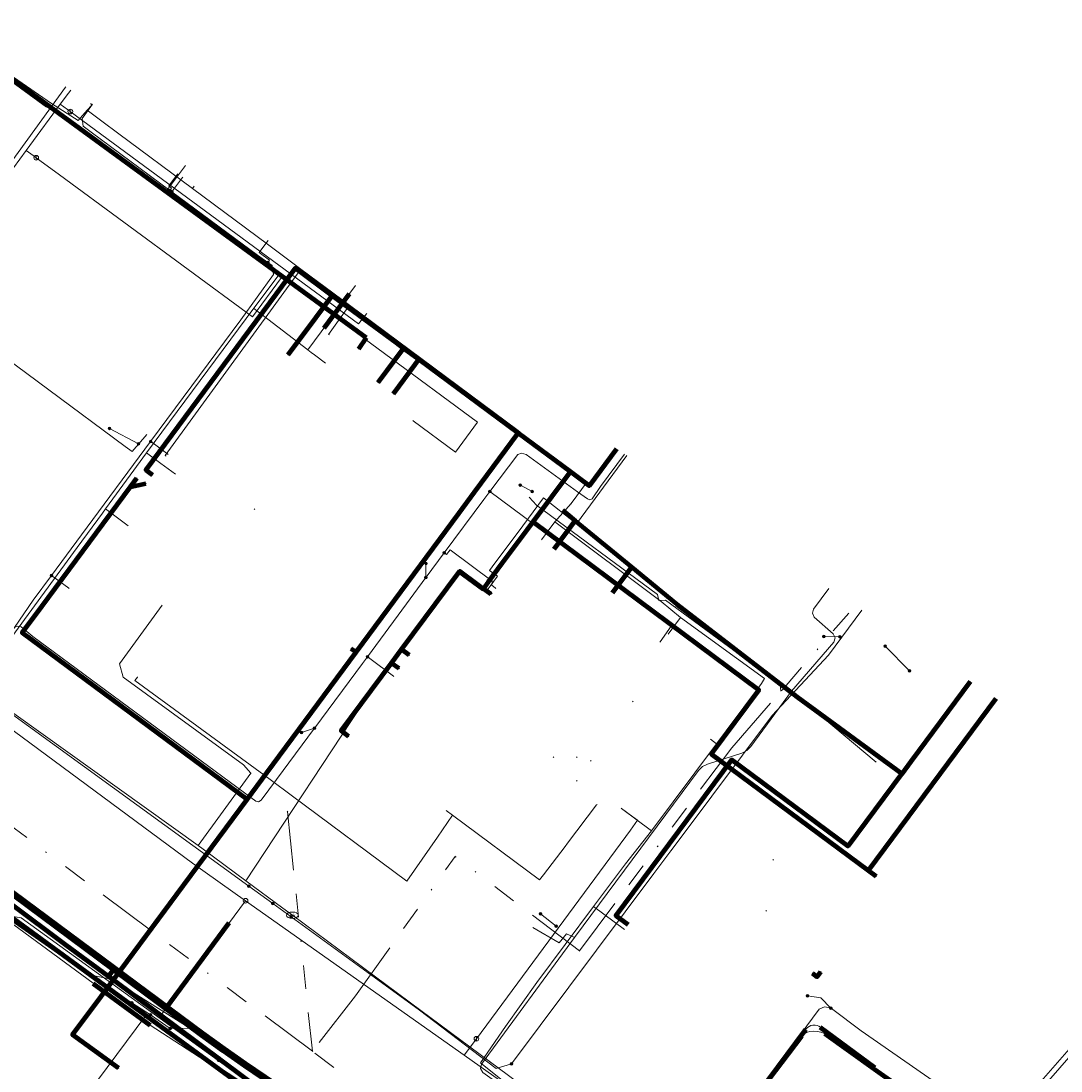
# Model space of a CAD drawing. Header units: metres. Extents: x 98902 to 136161, y 449037 to 499677.
# Tile 183 of 200: x 113463 to 113551, y 483582 to 483671. Entities that reach past the tile are written whole.
import ezdxf
from ezdxf.enums import TextEntityAlignment as Align
from ezdxf.lldxf.tags import DXFTag

# ---------------------------------------------------------------- set-up
doc = ezdxf.new("R2010")
doc.units = ezdxf.units.M
doc.linetypes.add('RI-OVERIG', pattern=[17, 5, -2, 2, -2, 0, -2, 2, -2])
for name, color, linetype, lineweight in [('B-WE-KL-DATA-G', 90, 'KL-DATA-N', 18), ('B-WE-KL-DATA_HULPSTUK-S', 90, 'Continuous', 25), ('B-WE-KL-DATA_KABELBED-G', 90, 'Continuous', 100), ('B-WE-KL-DATA_MANTELBUIS-G', 90, 'Continuous', 100), ('B-WE-KL-ET_LS-G', 190, 'KL-LS-N', 18), ('B-WE-KL-ET_LS_HULPSTUK-S', 190, 'Continuous', 25), ('B-WE-KL-ET_LS_MANTELBUIS-G', 190, 'Continuous', 100), ('B-WE-KL-ET_MS-G', 130, 'KL-MS-N', 18), ('B-WE-KL-GAS_LD-G', 50, 'KL-GAS-LD-N', 18), ('B-WE-KL-GAS_LD_HULPSTUK-S', 50, 'Continuous', 25), ('B-WE-KL-GAS_LD_MANTELBUIS-G', 50, 'Continuous', 100), ('B-WE-KL-WATER-G', 170, 'KL-WATER-N', 18), ('B-WE-KL-WATER-S', 170, 'Continuous', 25), ('B-WE-KL-WATER_HULPSTUK-S', 170, 'Continuous', 25), ('B-WE-KL-WATER_MANTELBUIS-G', 170, 'Continuous', 100), ('B-WE-RI-VRIJVERVAL-G', 210, 'RI-OVERIG', 18), ('B-WE-RI-VRIJVERVAL_HULPSTUK-S', 210, 'Continuous', 25)]:
    doc.layers.add(name, color=color, linetype=linetype, lineweight=lineweight)
doc.styles.add('NLCS-ISO', font='NLCS-ISO.ttf')
doc.styles.get("Standard").update_dxf_attribs({"font": 'arial.ttf'})
tags = doc.linetypes.add('KL-DATA-N', pattern='A,4,-1,[101,NLCS.SHX,S=0.5,R=0,X=0,Y=0],-1,4,-1,["D",Standard,S=1,R=0,X=-0.25,Y=-0.5],-1.5', length=12.5).pattern_tags.tags
tags[18] = DXFTag(74, 10)
tags = doc.linetypes.add('KL-GAS-LD-N', pattern='A,4,-1,[69,NLCS.SHX,S=0.5,R=0,X=0,Y=0],-1,4,-1,["L",Standard,S=1,R=0,X=0.25,Y=-0.5],-2', length=13).pattern_tags.tags
tags[18] = DXFTag(74, 10)
tags = doc.linetypes.add('KL-LS-N', pattern='A,4,-1,[103,NLCS.SHX,S=0.75,R=0,X=0,Y=0],-1,4,-1,["L",Standard,S=1,R=0,X=0,Y=-0.5],-2', length=13).pattern_tags.tags
tags[18] = DXFTag(74, 10)
tags = doc.linetypes.add('KL-MS-N', pattern='A,4,-1,[103,NLCS.SHX,S=0.75,R=0,X=0,Y=0],-1,4,-1,["M",Standard,S=1,R=0,X=0,Y=-0.5],-2', length=13).pattern_tags.tags
tags[18] = DXFTag(74, 10)
doc.linetypes.add('KL-WATER-N', pattern='A,7,-0.5,[168,NLCS.SHX,S=0.75,R=0,X=0.75,Y=0],-2', length=9.5)

# ---------------------------------------------------------------- blocks, each defined once
blk = doc.blocks.new('SKL-WTB_HULP_OVERIG-SO')
at = {"color": 0, "linetype": 'ByBlock', "lineweight": 18}
for points in [[(-0.14, 0.14), (0.14, -0.14)], [(0.14, 0.14), (-0.14, -0.14)]]:
    blk.add_lwpolyline(points, dxfattribs=at)
at = {"color": 0, "linetype": 'ByBlock', "lineweight": 18, "style": 'NLCS-ISO', "flags": 1}
for tag, p in [('TYPE', (1.5, 0)), ('OMSCHRIJVING', (1.5, -3)), ('LABEL', (1.5, -1.5))]:
    blk.add_attdef(tag, p, '', height=1, dxfattribs=at)
blk = doc.blocks.new('SKL-WATER_BRANDKRAAN_BRANDPUT-SO')
at = {"color": 0, "linetype": 'ByBlock', "lineweight": 18}
blk.add_ellipse((0, 0), major_axis=(2.5, 0), ratio=0.54, dxfattribs=at)
at = {"color": 0, "linetype": 'ByBlock', "lineweight": 18, "style": 'NLCS-ISO'}
blk.add_text('bk', height=1.5, dxfattribs=at).set_placement((0.16, 0), align=Align.MIDDLE_CENTER)
blk = doc.blocks.new('SKL-WTB_HULP_AFSLUITER-SO')
at = {"color": 0, "linetype": 'ByBlock', "lineweight": 18}
blk.add_lwpolyline([(0, 0.8), (0, -0.8)], dxfattribs=at)
blk.add_circle((0, 0), 1, dxfattribs=at)
at = {"color": 0, "linetype": 'ByBlock', "lineweight": 18, "style": 'NLCS-ISO', "flags": 1}
for tag, p in [('TYPE', (1.5, 0)), ('OMSCHRIJVING', (1.5, -3)), ('LABEL', (1.5, -1.5))]:
    blk.add_attdef(tag, p, '', height=1, dxfattribs=at)
blk = doc.blocks.new('SKL-WTB_HULP_T STUK-SO')
at = {"color": 0, "linetype": 'ByBlock', "lineweight": 18}
blk.add_circle((0, 0), 1, dxfattribs=at)
at = {"color": 0, "linetype": 'ByBlock', "lineweight": -2, "style": 'NLCS-ISO'}
blk.add_text('T', height=1, dxfattribs=at).set_placement((0, 0), align=Align.MIDDLE_CENTER)
at = {"color": 0, "linetype": 'ByBlock', "lineweight": 18, "style": 'NLCS-ISO', "flags": 1}
for tag, p in [('TYPE', (1.5, 0)), ('OMSCHRIJVING', (1.5, -3)), ('LABEL', (1.5, -1.5))]:
    blk.add_attdef(tag, p, '', height=1, dxfattribs=at)
blk = doc.blocks.new('SKL-WTB_HULP_MOF-SO')
at = {"linetype": 'ByBlock', "lineweight": 18}
h = blk.add_hatch(color=0, dxfattribs=at)
h.dxf.hatch_style = 1
h.paths.add_polyline_path([(-0.5625, 0, 1), (0.5625, 0, 1)])
at = {"color": 0, "linetype": 'ByBlock', "lineweight": 18}
blk.add_circle((0, 0), 0.5625, dxfattribs=at)
at = {"color": 0, "linetype": 'ByBlock', "lineweight": 18, "style": 'NLCS-ISO', "flags": 1}
for tag, p in [('TYPE', (1.5, 0)), ('OMSCHRIJVING', (1.5, -3)), ('LABEL', (1.5, -1.5))]:
    blk.add_attdef(tag, p, '', height=1, dxfattribs=at)
blk = doc.blocks.new('SRI-HULP_OVERIG-SO')
at = {"color": 0, "linetype": 'ByBlock', "lineweight": 18}
for points in [[(-0.14, 0.14), (0.14, -0.14)], [(0.14, 0.14), (-0.14, -0.14)]]:
    blk.add_lwpolyline(points, dxfattribs=at)
at = {"color": 0, "linetype": 'ByBlock', "lineweight": 18, "style": 'NLCS-ISO', "flags": 1}
for tag, p in [('TYPE', (1.5, 0)), ('OMSCHRIJVING', (1.5, -3)), ('LABEL', (1.5, -1.5))]:
    blk.add_attdef(tag, p, '', height=1, dxfattribs=at)

msp = doc.modelspace()

# ---------------------------------------------------------------- linework, layer by layer
at = {"layer": 'B-WE-KL-DATA-G', "flags": 128}
for points in [[(113458.629, 483669.127), (113459.418, 483668.553), (113465.518, 483664.335), (113467.776, 483662.906), (113468.542, 483663.782)], [(113439.777, 483643.141), (113440.007, 483642.967), (113453.936, 483661.362), (113457.743, 483666.403), (113458.754, 483667.769), (113459.285, 483668.49), (113492.169, 483644.508), (113491.495, 483643.546)], [(113468.542, 483663.782), (113468.9, 483664.191), (113468.844, 483664.373)], [(113468.542, 483663.782), (113468.651, 483663.71), (113469.788, 483662.864)], [(113469.788, 483662.864), (113471.232, 483661.789)], [(113471.232, 483661.789), (113477.464, 483657.151)], [(113477.464, 483657.151), (113477.591, 483657.342)], [(113477.464, 483657.151), (113483.803, 483652.433)], [(113483.803, 483652.433), (113486.625, 483650.333)], [(113475.227, 483634.479), (113475.155, 483634.533), (113484.745, 483647.735), (113486.625, 483650.333)], [(113486.625, 483650.333), (113490.735, 483647.274)], [(113489.041, 483644.756), (113488.98, 483644.802), (113490.735, 483647.274)], [(113490.735, 483647.274), (113505.008, 483636.651)], [(113483.493, 483607.505), (113501.721, 483631.995), (113505.008, 483636.651)], [(113505.008, 483636.651), (113505.379, 483636.359)], [(113505.379, 483636.359), (113506.398, 483635.558)], [(113506.398, 483635.558), (113510.868, 483632.3), (113509.512, 483630.465), (113508.139, 483628.915), (113517.124, 483622.191), (113518.766, 483620.823), (113525.871, 483615.675), (113525.612, 483615.238), (113522.617, 483611.228), (113521.806, 483610.144), (113516.297, 483602.768), (113514.099, 483599.959), (113511.411, 483596.359), (113506.604, 483589.932), (113503.941, 483586.186), (113501.822, 483583.126), (113505.959, 483579.807), (113510.83, 483576.155), (113516.882, 483571.376), (113523.216, 483566.652), (113527.513, 483563.303), (113533.22, 483559.005), (113534.192, 483558.068), (113540.708, 483552.227), (113544.649, 483548.628), (113559.863, 483535.084), (113568.302, 483532.665), (113573.8, 483538.421)], [(113506.398, 483635.558), (113510.868, 483632.3)], [(113510.868, 483632.3), (113511.146, 483632.172), (113513.287, 483635.145)], [(113509.512, 483630.465), (113510.868, 483632.3)], [(113508.139, 483628.915), (113509.512, 483630.465)], [(113507.007, 483627.395), (113508.139, 483628.915)], [(113508.139, 483628.915), (113517.124, 483622.191)], [(113513.019, 483622.917), (113514.637, 483625.089), (113518.444, 483621.956), (113528.648, 483614.107), (113537.49, 483607.612), (113537.519, 483607.591), (113538.293, 483608.634), (113543.312, 483615.398)], [(113517.124, 483622.191), (113518.766, 483620.823)], [(113517.719, 483619.417), (113518.766, 483620.823)], [(113522.617, 483611.228), (113525.612, 483615.238), (113525.871, 483615.675), (113518.766, 483620.823)], [(113483.493, 483607.505), (113472.587, 483615.49), (113472.799, 483615.78)], [(113472.799, 483615.78), (113472.8, 483615.8)], [(113543.312, 483615.398), (113538.293, 483608.634), (113537.519, 483607.591), (113537.49, 483607.612), (113532.932, 483601.468), (113523.075, 483608.778), (113513.3, 483595.605), (113514.345, 483594.83)], [(113521.806, 483610.144), (113522.617, 483611.228)], [(113521.292, 483610.528), (113521.806, 483610.144)], [(113516.297, 483602.768), (113521.806, 483610.144)], [(113483.493, 483607.505), (113484.154, 483607.026), (113485.806, 483605.786), (113495.606, 483598.491), (113498.192, 483602.221)], [(113509.205, 483601.717), (113511.664, 483604.952)], [(113511.664, 483604.952), (113511.7, 483605)], [(113498.192, 483602.221), (113499.472, 483604.094)], [(113498.928, 483604.499), (113499.472, 483604.094)], [(113499.472, 483604.094), (113506.832, 483598.61), (113507.174, 483599.044), (113509.001, 483601.448)], [(113513.768, 483604.652), (113516.297, 483602.768)], [(113514.099, 483599.959), (113516.297, 483602.768)], [(113509.001, 483601.448), (113509.205, 483601.717)], [(113511.411, 483596.359), (113514.099, 483599.959)], [(113511.411, 483596.359), (113506.604, 483589.932), (113503.941, 483586.186), (113501.822, 483583.126), (113505.959, 483579.807), (113510.83, 483576.155), (113516.882, 483571.376), (113523.216, 483566.652), (113527.513, 483563.303), (113533.22, 483559.005), (113534.192, 483558.068), (113540.708, 483552.227), (113544.649, 483548.628), (113559.863, 483535.084), (113568.302, 483532.665), (113573.8, 483538.421)], [(113511.411, 483596.359), (113514.034, 483594.413)]]:
    msp.add_lwpolyline(points, dxfattribs=at)
at = {"layer": 'B-WE-KL-DATA_KABELBED-G', "flags": 128}
for points in [[(113492.169, 483644.508), (113459.285, 483668.49)], [(113489.281, 483648.072), (113486.134, 483650.4), (113473.501, 483633.324), (113474.065, 483632.908)], [(113485.558, 483643.068), (113487.895, 483646.209), (113489.281, 483648.072)], [(113494.689, 483644.072), (113489.281, 483648.072)], [(113492.169, 483644.508), (113491.495, 483643.546)], [(113495.325, 483643.601), (113494.689, 483644.072)], [(113493.174, 483640.713), (113493.935, 483641.735), (113495.325, 483643.601)], [(113496.601, 483642.659), (113495.325, 483643.601)], [(113494.465, 483639.759), (113496.306, 483642.258), (113496.601, 483642.659)], [(113505.023, 483636.433), (113500, 483640.146), (113496.601, 483642.659)], [(113491.296, 483617.879), (113500, 483629.644), (113501.325, 483631.435), (113505.023, 483636.433)], [(113509.448, 483633.162), (113505.023, 483636.433)], [(113513.351, 483635.103), (113511.044, 483631.983), (113509.448, 483633.162)], [(113472.199, 483631.898), (113472.734, 483632.622)], [(113506.291, 483628.924), (113506.291, 483628.925), (113509.448, 483633.162)], [(113482.083, 483605.428), (113482.082, 483605.429), (113478.394, 483608.158), (113463.039, 483619.518), (113464.704, 483621.769), (113472.199, 483631.898)], [(113472.199, 483631.898), (113473.517, 483632.167)], [(113508.783, 483629.907), (113509.857, 483629.023)], [(113502.078, 483623.268), (113502.501, 483623.835), (113503.697, 483625.442), (113505.813, 483628.282), (113506.291, 483628.924)], [(113506.291, 483628.925), (113506.291, 483628.925), (113525.395, 483614.698), (113521.371, 483609.295), (113534.688, 483599.412)], [(113508.06, 483626.61), (113509.857, 483629.023)], [(113509.857, 483629.023), (113514.637, 483625.089)], [(113423.863, 483625.461), (113428.889, 483621.422), (113466.744, 483593.125), (113470.343, 483590.445)], [(113495.147, 483618.108), (113495.147, 483618.109), (113500, 483624.625), (113500.092, 483624.749), (113501.512, 483623.689), (113502.078, 483623.268)], [(113513.019, 483622.917), (113514.637, 483625.089)], [(113514.637, 483625.089), (113518.444, 483621.956), (113528.648, 483614.107), (113537.49, 483607.612)], [(113502.721, 483622.791), (113502.078, 483623.268)], [(113482.082, 483605.429), (113483.748, 483607.678), (113491.296, 483617.879)], [(113491.296, 483617.88), (113490.896, 483618.179)], [(113494.301, 483616.973), (113495.147, 483618.108)], [(113495.787, 483617.629), (113495.147, 483618.109), (113495.147, 483618.109)], [(113490.661, 483610.746), (113490.028, 483611.235), (113494.301, 483616.973)], [(113494.949, 483616.505), (113494.302, 483616.973)], [(113538.293, 483608.634), (113543.312, 483615.398)], [(113534.688, 483599.412), (113545.487, 483613.968)], [(113537.49, 483607.612), (113532.932, 483601.468), (113523.075, 483608.778), (113513.3, 483595.605), (113514.345, 483594.83)], [(113537.519, 483607.591), (113538.293, 483608.634)], [(113537.49, 483607.612), (113537.519, 483607.591)], [(113471.335, 483590.915), (113482.082, 483605.429)], [(113534.688, 483599.412), (113535.33, 483598.935)], [(113471.36, 483590.949), (113476.189, 483597.47)], [(113471.18, 483582.659), (113467.299, 483585.484), (113469.723, 483588.738), (113470.758, 483590.136), (113471.335, 483590.915)], [(113470.829, 483591.098), (113470.343, 483590.445)], [(113470.829, 483591.098), (113471.335, 483590.915)], [(113529.927, 483590.716), (113530.326, 483590.416), (113530.637, 483590.835)], [(113470.343, 483590.445), (113470.758, 483590.136), (113487.098, 483577.966), (113517.426, 483556.499), (113526.937, 483550.605), (113530.238, 483547.617), (113547.966, 483531.429), (113551.625, 483528.129), (113558.826, 483519.925), (113567.256, 483510.323), (113567.5, 483510.11), (113568.324, 483509.391)]]:
    msp.add_lwpolyline(points, dxfattribs=at)
at = {"layer": 'B-WE-KL-DATA_MANTELBUIS-G', "flags": 128}
for points in [[(113459.29, 483668.456), (113465.181, 483664.181)], [(113471.36, 483590.949), (113476.189, 483597.47)]]:
    msp.add_lwpolyline(points, dxfattribs=at)
at = {"layer": 'B-WE-KL-ET_LS-G', "flags": 128}
for points in [[(113448.734, 483641.302), (113452.866, 483646.681), (113466.716, 483665.735), (113466.735, 483665.76)], [(113448.16, 483623.61), (113448.17, 483622.76), (113457.33, 483615.66), (113457.33, 483615.65), (113458.6, 483615.24), (113459.19, 483615.34), (113463.98, 483622.3), (113465.529, 483624.394), (113468.068, 483627.827), (113473.914, 483635.73), (113481.54, 483646.04), (113484.3, 483649.87), (113484.2, 483650.62), (113483.837, 483650.878), (113482.95, 483651.51), (113475.701, 483656.869), (113475.541, 483656.988), (113468.87, 483661.92), (113468.19, 483662.43), (113468.13, 483663.09), (113468.71, 483663.9), (113468.989, 483664.277)], [(113475.541, 483656.988), (113475.689, 483657.189), (113475.448, 483657.367), (113476.192, 483658.377)], [(113475.701, 483656.869), (113475.85, 483657.07), (113476.596, 483658.078)], [(113483.837, 483650.878), (113483.982, 483651.082), (113483.087, 483651.72), (113483.829, 483652.73)], [(113473.578, 483636.333), (113472.346, 483634.871), (113471.753, 483635.318), (113458.791, 483644.893), (113457.783, 483643.481)], [(113385.468, 483607.672), (113385.618, 483607.571), (113385.708, 483607.534), (113385.806, 483607.534), (113385.896, 483607.571), (113385.966, 483607.639), (113389.719, 483612.79), (113394.117, 483618.042), (113399.613, 483624.93), (113403.643, 483630.156), (113407.082, 483634.512), (113408.226, 483635.92), (113408.351, 483636.016), (113408.49, 483636.089), (113408.64, 483636.136), (113408.796, 483636.156), (113408.953, 483636.149), (113409.106, 483636.115), (113409.251, 483636.054), (113409.383, 483635.969), (113415.607, 483631.413), (113425.267, 483624.387), (113447.087, 483607.943), (113458.465, 483599.352), (113458.742, 483599.097), (113458.973, 483598.8), (113459.152, 483598.469), (113459.273, 483598.113), (113459.411, 483597.755), (113459.608, 483597.427), (113459.86, 483597.139), (113460.159, 483596.899), (113462.094, 483595.487), (113466.98, 483591.896), (113472.119, 483588.227), (113478.562, 483583.464), (113508.865, 483561.278), (113509.08, 483561.149), (113509.315, 483561.06), (113509.562, 483561.015), (113509.813, 483561.015), (113510.06, 483561.061), (113510.295, 483561.15), (113510.51, 483561.28), (113510.698, 483561.446), (113511.781, 483562.75), (113517.836, 483570.709), (113521.696, 483575.776), (113529.012, 483585.38), (113529.165, 483585.519), (113529.337, 483585.635), (113529.523, 483585.724), (113529.721, 483585.785), (113530.033, 483585.805), (113530.346, 483585.783), (113530.652, 483585.719), (113530.948, 483585.616), (113543.478, 483576.622), (113543.674, 483576.506), (113543.887, 483576.426), (113544.11, 483576.384), (113544.338, 483576.381), (113544.562, 483576.418), (113544.777, 483576.493), (113544.976, 483576.603), (113545.152, 483576.747), (113546.925, 483578.872), (113565.294, 483599.859), (113565.383, 483600.009), (113565.409, 483600.18), (113565.369, 483600.349), (113565.27, 483600.491), (113565.124, 483600.585), (113564.953, 483600.618), (113564.782, 483600.585), (113564.635, 483600.491)], [(113472.876, 483635.54), (113470.443, 483636.839)], [(113531.48, 483587.75), (113531.48, 483587.76), (113531.44, 483587.79), (113530.94, 483587.86), (113530.5, 483587.66), (113523.51, 483578.21), (113522.488, 483576.834), (113517.37, 483569.94), (113512.15, 483562.49), (113511.4, 483561.48), (113510.83, 483561.44), (113509.14, 483562.72), (113500.52, 483569.13), (113498.69, 483570.49), (113489.63, 483577.23), (113486.43, 483579.63), (113483.66, 483581.56), (113477.17, 483586.08), (113470.67, 483590.18), (113468.61, 483590.6), (113450.31, 483603.4), (113447.42, 483605.54), (113440.24, 483610.87), (113427.138, 483621.408), (113420.56, 483626.67), (113415.6, 483630.15), (113409.23, 483634.84), (113407.87, 483635.77), (113404.06, 483629.98), (113399.24, 483623.59), (113395.02, 483618.01), (113390.4, 483611.72), (113387.22, 483607.6), (113385.25, 483605.05), (113384.868, 483605.12), (113383.995, 483605.721)], [(113473.914, 483635.73), (113474.115, 483635.581), (113475.361, 483634.659)], [(113384.264, 483606.077), (113384.66, 483605.79), (113384.87, 483605.66), (113384.99, 483605.63), (113385.11, 483605.61), (113385.3, 483605.63), (113385.44, 483605.68), (113385.56, 483605.75), (113385.65, 483605.83), (113387.11, 483607.69), (113390.22, 483611.81), (113394.33, 483617.26), (113395.24, 483618.46), (113397.19, 483621.61), (113398.69, 483622.79), (113404.03, 483629.97), (113407.4, 483634.52), (113407.51, 483634.67), (113407.66, 483634.81), (113407.83, 483634.91), (113408.01, 483634.97), (113408.43, 483634.97), (113408.61, 483634.91), (113408.76, 483634.82), (113409.51, 483634.28), (113414.29, 483630.7), (113433.71, 483616.01), (113457.39, 483598.41), (113469.06, 483589.86), (113473.88, 483586.3), (113482.69, 483580.57), (113486.24, 483578.27), (113488, 483576.95), (113494.16, 483572.74), (113500.14, 483568.69), (113509.97, 483562.07), (113510.23, 483561.93), (113510.38, 483561.84), (113510.54, 483561.79), (113510.76, 483561.8), (113510.97, 483561.86), (113511.16, 483562), (113511.97, 483563.07), (113516.98, 483570.1), (113522.24, 483576.35), (113529.41, 483585.99), (113529.52, 483586.11), (113529.66, 483586.21), (113529.8, 483586.28), (113529.97, 483586.32), (113530.15, 483586.32), (113530.32, 483586.29), (113530.47, 483586.23), (113530.6, 483586.15), (113535.21, 483582.72), (113544.28, 483576.38), (113544.28, 483576.37)], [(113447.77, 483623.1), (113447.78, 483623.1), (113458.6, 483615.24), (113458.92, 483615.19), (113459.19, 483615.34), (113462.38, 483619.97), (113462.65, 483620.1), (113462.94, 483620.03), (113463.94, 483619.23), (113481.86, 483605.98), (113482.81, 483605.27), (113483.05, 483605.23), (113483.26, 483605.35), (113484.56, 483607.1), (113487.79, 483611.47), (113487.79, 483611.46), (113487.8, 483611.48), (113491.841, 483616.946), (113492.09, 483617.282), (113492.258, 483617.509), (113494.458, 483620.486), (113494.851, 483621.018), (113497.21, 483624.21), (113497.24, 483624.24), (113498.766, 483626.3), (113502.12, 483630.83), (113502.62, 483631.5), (113504.98, 483634.62), (113505.31, 483634.75), (113505.7, 483634.62), (113510.05, 483631.48), (113510.89, 483630.88), (113511.09, 483630.79), (113511.28, 483630.88), (113511.99, 483631.91), (113514.026, 483634.658)], [(113506.204, 483631.484), (113505.227, 483632.027), (113505.203, 483632.041)], [(113502.62, 483631.5), (113517.96, 483620.08), (113517.03, 483618.77), (113517.03, 483618.76)], [(113516.928, 483622.278), (113516.822, 483622.778), (113506.572, 483630.343), (113505.942, 483631.007)], [(113498.766, 483626.3), (113498.967, 483626.151), (113499.264, 483626.553), (113502.809, 483623.913), (113502.79, 483623.552), (113503.111, 483623.314)], [(113497.21, 483624.21), (113497.22, 483625.4)], [(113465.529, 483624.394), (113466.974, 483623.324)], [(113749.382, 483431.923), (113748.262, 483431.905), (113748.149, 483431.911), (113748.039, 483431.935), (113735.11, 483435.769), (113733.986, 483436.175), (113732.917, 483436.709), (113722.35, 483442.783), (113721.969, 483443.173), (113721.85, 483443.704), (113721.938, 483445.321), (113721.684, 483446.043), (113720.994, 483446.374), (113718.636, 483446.502), (113712.426, 483447.179), (113708.556, 483447.706), (113704.591, 483448.402), (113700.064, 483449.415), (113699.537, 483449.545), (113697.299, 483450.097), (113693.535, 483451.128), (113689.528, 483452.611), (113686.298, 483453.857), (113679.129, 483457.419), (113663.584, 483465.012), (113663.049, 483465.281), (113663.003, 483465.795), (113663.296, 483466.343), (113666.293, 483472.546), (113666.114, 483472.892), (113665.755, 483473.07), (113659.061, 483476.384), (113656.44, 483477.682), (113656.247, 483477.851), (113656.163, 483478.093), (113656.016, 483480.048), (113655.905, 483480.436), (113655.65, 483480.749), (113650.606, 483484.852), (113650.461, 483484.934), (113650.297, 483484.964), (113648.359, 483484.988), (113648.272, 483484.995), (113648.186, 483485.014), (113646.131, 483485.612), (113646.089, 483485.626), (113646.049, 483485.643), (113632.543, 483492.319), (113619.834, 483498.601), (113618.998, 483499.014), (113600.655, 483508.079), (113582.1, 483517.248), (113581.952, 483517.36), (113581.855, 483517.519), (113580.672, 483520.627), (113580.659, 483520.668), (113580.649, 483520.711), (113580.202, 483523.044), (113580.149, 483523.191), (113580.053, 483523.315), (113579.42, 483523.909), (113578.897, 483524.399), (113571.797, 483531.058), (113570.159, 483532.518), (113569.845, 483532.708), (113569.483, 483532.771), (113567.36, 483532.747), (113565.881, 483532.85), (113564.347, 483533.189), (113562.914, 483533.745), (113561.484, 483534.558), (113560.89, 483535.081), (113559.133, 483536.625), (113556.67, 483538.792), (113551.592, 483543.378), (113546.499, 483547.978), (113546.1, 483548.328), (113546.061, 483548.359), (113546.019, 483548.386), (113545.595, 483548.63), (113545.55, 483548.659), (113545.509, 483548.692), (113540.845, 483552.909), (113534.673, 483558.323), (113527.751, 483563.755), (113524.127, 483566.387), (113516.936, 483571.717), (113516.174, 483572.182), (113510.499, 483576.247), (113502.041, 483582.306), (113501.839, 483582.634), (113501.929, 483583.008), (113509.789, 483593.725), (113520.291, 483607.879), (113520.622, 483608.204), (113521.037, 483608.413), (113523.959, 483609.352), (113524.376, 483609.562), (113524.709, 483609.891), (113528.157, 483614.584), (113531.745, 483618.747), (113531.865, 483619.108), (113531.697, 483619.449), (113530.089, 483620.864), (113529.923, 483621.186), (113530.018, 483621.537), (113531.315, 483623.288)], [(113527.262, 483614.596), (113527.185, 483615.16), (113517.493, 483622.283), (113516.928, 483622.278)], [(113485.8, 483595.47), (113496.66, 483587.58), (113503.17, 483582.64), (113504.46, 483583.04), (113504.46, 483583.05), (113516.501, 483599.142), (113517.937, 483601.06), (113518.897, 483602.343), (113526.52, 483612.53), (113531.28, 483617.64), (113534.125, 483621.44)], [(113532.239, 483619.201), (113530.918, 483619.222), (113530.897, 483619.222)], [(113536.081, 483618.409), (113538.143, 483616.308)], [(113492.258, 483617.509), (113492.459, 483617.36), (113494.47, 483615.861)], [(113528.157, 483614.584), (113527.66, 483614.878), (113527.261, 483614.607)], [(113528.157, 483614.584), (113535.33, 483608.58)], [(113461.19, 483613.35), (113482.23, 483598.08), (113484.26, 483596.61), (113485.8, 483595.48), (113485.8, 483595.47)], [(113487.79, 483611.46), (113486.69, 483611.1), (113486.68, 483611.09)], [(113446.206, 483607.809), (113450.007, 483605.074), (113459.647, 483597.875), (113459.895, 483596.755), (113460.606, 483595.854), (113460.723, 483595.765), (113462.957, 483595.393), (113493.034, 483573.615)], [(113450.31, 483603.39), (113451.59, 483602.52), (113468.58, 483590.62), (113472.313, 483588.209), (113473.89, 483587.19)], [(113544.28, 483576.37), (113544.39, 483576.32), (113544.51, 483576.27), (113544.62, 483576.26), (113544.74, 483576.27), (113545.35, 483576.37), (113547.03, 483578.3), (113565.45, 483599.44), (113565.61, 483599.62), (113565.72, 483599.81), (113565.73, 483599.97), (113565.66, 483600.14), (113565.3, 483600.49), (113565.16, 483600.56), (113565, 483600.58), (113564.85, 483600.53), (113564.73, 483600.45), (113564.52, 483600.19), (113564.37, 483600.09), (113564.15, 483600.09), (113562.99, 483600.96)], [(113506.92, 483595.732), (113508.239, 483594.689)], [(113509.789, 483593.725), (113509.12, 483594.034), (113508.502, 483593.287), (113506.268, 483594.569)], [(113472.313, 483588.209), (113472.178, 483587.998), (113473.519, 483587.132), (113458.592, 483567.104), (113459.233, 483566.626)], [(113531.48, 483587.75), (113530.64, 483588.62), (113529.52, 483588.8), (113529.51, 483588.8)], [(113473.89, 483587.19), (113475.57, 483586.03), (113475.57, 483586.02)], [(113531.48, 483587.75), (113531.55, 483587.71), (113534.05, 483585.82), (113545.78, 483577.67), (113545.78, 483577.66)], [(113475.57, 483586.02), (113477.17, 483586.07), (113486.39, 483579.66), (113486.39, 483579.65)]]:
    msp.add_lwpolyline(points, dxfattribs=at)
at = {"layer": 'B-WE-KL-ET_LS_MANTELBUIS-G', "flags": 128}
for points in [[(113407.082, 483634.512), (113408.226, 483635.92), (113408.351, 483636.016), (113408.49, 483636.089), (113408.64, 483636.136), (113408.796, 483636.156), (113408.953, 483636.149), (113409.106, 483636.115), (113409.251, 483636.054), (113409.383, 483635.969), (113458.465, 483599.352), (113460.114, 483596.93), (113508.865, 483561.278)], [(113419.192, 483628.926), (113458.916, 483599.266), (113459.446, 483598.9), (113460.004, 483598.578), (113461.153, 483598.033), (113461.697, 483597.719), (113462.213, 483597.361), (113478.213, 483585.457), (113480.011, 483584.159), (113481.829, 483582.887), (113484.285, 483581.232), (113486.701, 483579.519), (113489.076, 483577.75)], [(113419.312, 483629.086), (113459.036, 483599.426), (113459.553, 483599.069), (113460.097, 483598.755), (113461.246, 483598.21), (113461.804, 483597.888), (113462.333, 483597.521), (113478.33, 483585.619), (113480.126, 483584.323), (113481.941, 483583.053), (113484.399, 483581.395), (113486.819, 483579.68), (113489.198, 483577.91)], [(113469.06, 483589.85), (113473.88, 483586.3)], [(113529.012, 483585.38), (113521.696, 483575.767)], [(113522.27, 483576.37), (113529.36, 483585.93)], [(113530.59, 483586.14), (113535.2, 483582.73)], [(113530.948, 483585.616), (113543.479, 483576.621)]]:
    msp.add_lwpolyline(points, dxfattribs=at)
at = {"layer": 'B-WE-KL-ET_MS-G', "flags": 128}
for points in [[(113525.438, 483550.05), (113524.563, 483550.691), (113517.534, 483556.052), (113514.919, 483558.077), (113513.914, 483558.917), (113511.889, 483560.733), (113510.802, 483561.634), (113509.682, 483562.493), (113500.926, 483568.965), (113489.198, 483577.91), (113486.819, 483579.68), (113484.399, 483581.395), (113481.941, 483583.053), (113480.126, 483584.323), (113478.33, 483585.619), (113462.333, 483597.521), (113461.804, 483597.888), (113461.246, 483598.21), (113460.097, 483598.755), (113459.553, 483599.069), (113459.036, 483599.426), (113418.207, 483629.911), (113417.989, 483630.067), (113417.76, 483630.205), (113417.52, 483630.325), (113417.271, 483630.425), (113416.597, 483630.638), (113416.192, 483630.808), (113415.803, 483631.011), (113415.433, 483631.248), (113410.637, 483634.581), (113410.006, 483634.983), (113409.297, 483635.402), (113409.085, 483635.471), (113408.862, 483635.483), (113408.644, 483635.438), (113408.444, 483635.339), (113408.114, 483635.056), (113407.887, 483634.882), (113406.753, 483634.135), (113405.918, 483633.464), (113405.147, 483632.719), (113404.447, 483631.907), (113390.663, 483614.641), (113390.449, 483614.427), (113390.279, 483614.318), (113390.092, 483614.241), (113389.794, 483614.187), (113389.592, 483614.195), (113389.299, 483614.272), (113389.036, 483614.421), (113378.378, 483622.294), (113378.123, 483622.5), (113377.886, 483622.727), (113377.454, 483623.222), (113377.217, 483623.449), (113376.961, 483623.655)], [(113385.227, 483607.353), (113387.67, 483607.28), (113389.65, 483609.91), (113390.92, 483611.58), (113391.87, 483612.87), (113395.42, 483617.7), (113397.51, 483620.39), (113399.5, 483623.27), (113404.2, 483629.5), (113408.52, 483635.37), (113415.6, 483630.15), (113477.74, 483584.04), (113488.61, 483576.87), (113510.5, 483561.94), (113510.5, 483561.93)], [(113389.469, 483611.295), (113389.903, 483611.853), (113390.106, 483612.142), (113390.28, 483612.453), (113390.347, 483612.619), (113390.435, 483612.965), (113390.456, 483613.142), (113390.465, 483613.499), (113390.521, 483613.852), (113390.64, 483614.189), (113390.818, 483614.499), (113404.605, 483631.783), (113405.292, 483632.581), (113406.05, 483633.313), (113406.871, 483633.973), (113408.002, 483634.719), (113408.605, 483635.203), (113408.71, 483635.249), (113408.878, 483635.284), (113408.992, 483635.282), (113409.159, 483635.244), (113409.901, 483634.813), (113410.527, 483634.414), (113415.319, 483631.084), (113415.703, 483630.838), (113416.107, 483630.627), (113416.528, 483630.451), (113417.204, 483630.236), (113417.438, 483630.142), (113417.664, 483630.029), (113417.881, 483629.899), (113418.086, 483629.752), (113458.916, 483599.266), (113459.446, 483598.9), (113460.004, 483598.578), (113461.153, 483598.033), (113461.697, 483597.719), (113462.213, 483597.361), (113478.213, 483585.457), (113480.011, 483584.159), (113481.829, 483582.887), (113484.285, 483581.232), (113486.701, 483579.519), (113489.076, 483577.75), (113500.806, 483568.805), (113508.644, 483563.012), (113509.097, 483562.652), (113509.522, 483562.26), (113510.312, 483561.415), (113510.737, 483561.023), (113511.191, 483560.664)], [(113397.51, 483620.4), (113397.51, 483620.39), (113399.5, 483623.27), (113404.2, 483629.5), (113408.52, 483635.37), (113415.6, 483630.15), (113477.74, 483584.04), (113488.61, 483576.87), (113510.48, 483562.08), (113512.6, 483560.24), (113514.67, 483557.17), (113517.79, 483554.83), (113524.18, 483550.02), (113524.76, 483549.58), (113523.84, 483548.4), (113522.67, 483547.65), (113521.25, 483546.05)]]:
    msp.add_lwpolyline(points, dxfattribs=at)
at = {"layer": 'B-WE-KL-GAS_LD-G', "flags": 128}
for points in [[(113467.147, 483665.489), (113466.947, 483665.213), (113466.266, 483664.289), (113463.68, 483660.78), (113463.383, 483660.377), (113459.594, 483655.235), (113444.042, 483634.129), (113442.192, 483631.643), (113442.401, 483627.063), (113442.092, 483626.661)], [(113466.266, 483664.289), (113466.864, 483663.849), (113467.112, 483663.666)], [(113467.112, 483663.666), (113491.5, 483645.695), (113492.191, 483646.547)], [(113463.383, 483660.377), (113463.982, 483659.936), (113464.228, 483659.754)], [(113464.228, 483659.754), (113466.194, 483658.308), (113482.538, 483646.282), (113484.984, 483649.606), (113485.828, 483648.984)], [(113496.136, 483637.469), (113499.721, 483634.827), (113501.592, 483637.366), (113485.828, 483648.984)], [(113514.214, 483634.535), (113509.959, 483628.759), (113507.176, 483630.947), (113505.414, 483628.581), (113502.828, 483625.111), (113502.603, 483624.813), (113503.271, 483624.315), (113502.64, 483623.467)], [(113481.953, 483596.844), (113477.46, 483600.018), (113459.54, 483613.275), (113457.688, 483614.696), (113446.886, 483622.983)], [(113502.64, 483623.467), (113502.387, 483623.128), (113502.782, 483622.872)], [(113514.726, 483603.944), (113513.768, 483604.644)], [(113501.493, 483585.162), (113514.524, 483602.823), (113515.115, 483603.67), (113514.726, 483603.944)], [(113481.953, 483596.844), (113474.74, 483587.096), (113479.714, 483583.416)], [(113481.953, 483596.844), (113500.457, 483583.772), (113502.959, 483582.004), (113504.185, 483581.138), (113510.665, 483576.756), (113532.034, 483562.304), (113535.956, 483559.652), (113535.256, 483558.854)], [(113501.493, 483585.162), (113500.457, 483583.772)], [(113479.714, 483583.416), (113482.779, 483581.148)]]:
    msp.add_lwpolyline(points, dxfattribs=at)
at = {"layer": 'B-WE-KL-GAS_LD_MANTELBUIS-G', "flags": 128}
msp.add_lwpolyline([(113475.15, 483587.65), (113480.563, 483594.965)], dxfattribs=at)
at = {"layer": 'B-WE-KL-WATER-G', "flags": 128}
for points in [[(113567.951, 483533.451), (113567.667, 483533.709), (113566.918, 483534.395), (113562.775, 483535.198), (113560.189, 483536.074), (113557.097, 483538.899), (113544.707, 483549.676), (113533.39, 483559.521), (113526.524, 483565.452), (113522.867, 483568.411), (113522.051, 483568.99), (113517.302, 483572.36), (113516.65, 483572.823), (113496.774, 483587.56), (113485.909, 483595.618), (113485.106, 483596.214), (113481.966, 483598.542), (113478.351, 483601.223), (113477.944, 483601.515), (113460.224, 483614.2), (113459.172, 483615.134), (113453.332, 483620.317), (113443.194, 483627.879), (113433.094, 483635.412), (113432.773, 483635.651), (113429.167, 483638.341), (113426.429, 483640.358), (113422.427, 483643.306), (113414.426, 483649.201), (113411.629, 483651.304), (113408.027, 483654.013), (113397.044, 483662.271), (113396.293, 483662.835), (113393.239, 483665.132), (113390.042, 483667.536), (113386.912, 483670.031), (113378.916, 483676.404), (113375.081, 483679.459), (113371.864, 483681.837), (113368.342, 483684.443), (113367.618, 483684.978), (113366.111, 483686.093), (113357.418, 483692.525), (113353.666, 483695.3), (113342.604, 483703.483), (113339.059, 483706.106), (113336.808, 483707.77), (113333.512, 483710.209), (113332.607, 483710.878), (113316.308, 483722.935), (113312.359, 483725.856), (113301.639, 483733.787), (113297.61, 483736.767), (113294.636, 483738.967), (113287.123, 483744.633), (113282.895, 483747.822), (113277.784, 483751.676), (113277.338, 483752.011)], [(113482.637, 483647.006), (113484.862, 483649.975), (113481.349, 483652.588), (113475.332, 483657.063), (113476.852, 483659.106)], [(113487.223, 483643.476), (113491.264, 483648.94)], [(113487.503, 483643.258), (113487.223, 483643.476), (113483.821, 483646.094), (113482.659, 483646.989), (113482.637, 483647.006), (113482.633, 483647.009), (113473.574, 483634.767), (113472.182, 483632.886), (113470.079, 483630.018), (113469.826, 483629.672), (113467.692, 483626.76), (113459.364, 483615.396), (113459.172, 483615.134)], [(113487.503, 483643.258), (113487.78, 483643.053), (113488.707, 483642.367)], [(113473.574, 483634.767), (113474.78, 483633.875), (113476.01, 483632.965)], [(113470.079, 483630.018), (113472.005, 483628.576)], [(113496.386, 483619.904), (113499.592, 483624.249), (113499.885, 483624.646), (113502.015, 483623.074)], [(113482.395, 483607.636), (113481.783, 483608.353), (113471.578, 483615.763), (113471.289, 483616.897), (113474.893, 483621.873)], [(113481.966, 483598.542), (113492.484, 483614.501), (113495.92, 483619.259), (113496.386, 483619.904)], [(113477.944, 483601.515), (113482.395, 483607.636)]]:
    msp.add_lwpolyline(points, dxfattribs=at)
at = {"layer": 'B-WE-KL-WATER_MANTELBUIS-G', "flags": 128}
msp.add_lwpolyline([(113488.596, 483645.333), (113490.737, 483648.227)], dxfattribs=at)
at = {"layer": 'B-WE-RI-VRIJVERVAL-G', "flags": 128}
for points in [[(113523.1, 483609.8), (113533.551, 483621.818)], [(113510.2, 483592.6), (113523.1, 483609.8)], [(113487.6, 483584.1), (113459.4, 483605.2)], [(113485.5, 483604.4), (113487.6, 483584.1)], [(113491.247, 483588.802), (113499.7, 483600.6)], [(113510.2, 483592.6), (113499.7, 483600.6)], [(113491.247, 483588.802), (113487.6, 483584.1)], [(113508.618, 483568.165), (113487.6, 483584.1)]]:
    msp.add_lwpolyline(points, dxfattribs=at)

# ---------------------------------------------------------------- block references
at = {"layer": 'B-WE-KL-DATA_HULPSTUK-S', "xscale": 0.2, "yscale": 0.2, "zscale": 0.2}
for p in [(113469.788, 483662.864), (113471.232, 483661.79), (113483.803, 483652.433), (113489.281, 483648.072), (113489.281, 483648.072), (113489.281, 483648.072), (113494.689, 483644.072), (113494.689, 483644.072), (113485.558, 483643.068), (113495.325, 483643.601), (113495.325, 483643.601), (113495.325, 483643.601), (113496.601, 483642.659), (113496.601, 483642.659), (113496.601, 483642.659), (113493.174, 483640.713), (113494.465, 483639.759), (113505.008, 483636.651), (113505.023, 483636.433), (113505.023, 483636.433), (113505.023, 483636.433), (113505.379, 483636.359), (113506.398, 483635.558), (113472.734, 483632.622), (113474.065, 483632.908), (113509.448, 483633.162), (113509.448, 483633.162), (113509.448, 483633.162), (113472.199, 483631.898), (113472.199, 483631.898), (113472.199, 483631.898), (113473.517, 483632.167), (113509.513, 483630.465), (113506.291, 483628.925), (113506.291, 483628.924), (113506.291, 483628.924), (113502.078, 483623.268), (113502.078, 483623.268), (113502.078, 483623.268), (113502.721, 483622.791), (113517.124, 483622.191), (113490.896, 483618.179), (113491.296, 483617.88), (113491.296, 483617.879), (113491.296, 483617.879), (113495.147, 483618.109), (113495.147, 483618.108), (113495.147, 483618.108), (113495.787, 483617.629), (113494.301, 483616.973), (113494.301, 483616.973), (113494.302, 483616.973), (113494.949, 483616.505), (113522.617, 483611.228), (113490.661, 483610.746), (113483.493, 483607.505), (113482.082, 483605.429), (113482.082, 483605.429), (113482.083, 483605.428), (113498.192, 483602.221), (113509.001, 483601.448), (113509.205, 483601.717), (113514.1, 483599.959), (113534.688, 483599.412), (113534.688, 483599.412), (113534.688, 483599.412), (113535.33, 483598.935), (113470.829, 483591.098), (113470.829, 483591.098), (113471.335, 483590.915), (113471.335, 483590.915), (113471.335, 483590.915), (113529.927, 483590.716), (113530.637, 483590.835), (113470.343, 483590.445), (113470.343, 483590.445), (113470.343, 483590.445), (113471.18, 483582.659)]:
    msp.add_blockref('SKL-WTB_HULP_OVERIG-SO', p, dxfattribs=at)
at = {"layer": 'B-WE-KL-ET_LS_HULPSTUK-S', "xscale": 0.2, "yscale": 0.2, "zscale": 0.2}
for name, p in [('SKL-WTB_HULP_OVERIG-SO', (113476.192, 483658.377)), ('SKL-WTB_HULP_OVERIG-SO', (113476.596, 483658.078)), ('SKL-WTB_HULP_MOF-SO', (113475.541, 483656.988)), ('SKL-WTB_HULP_MOF-SO', (113475.701, 483656.869)), ('SKL-WTB_HULP_OVERIG-SO', (113483.829, 483652.73)), ('SKL-WTB_HULP_MOF-SO', (113483.837, 483650.878)), ('SKL-WTB_HULP_MOF-SO', (113470.443, 483636.839)), ('SKL-WTB_HULP_MOF-SO', (113472.876, 483635.54)), ('SKL-WTB_HULP_MOF-SO', (113473.914, 483635.73)), ('SKL-WTB_HULP_OVERIG-SO', (113475.361, 483634.659)), ('SKL-WTB_HULP_MOF-SO', (113502.62, 483631.5)), ('SKL-WTB_HULP_MOF-SO', (113505.203, 483632.041)), ('SKL-WTB_HULP_MOF-SO', (113506.204, 483631.484)), ('SKL-WTB_HULP_OVERIG-SO', (113482.7, 483630)), ('SKL-WTB_HULP_MOF-SO', (113498.766, 483626.3)), ('SKL-WTB_HULP_MOF-SO', (113497.22, 483625.4)), ('SKL-WTB_HULP_MOF-SO', (113465.529, 483624.394)), ('SKL-WTB_HULP_MOF-SO', (113497.21, 483624.21)), ('SKL-WTB_HULP_OVERIG-SO', (113466.974, 483623.324)), ('SKL-WTB_HULP_OVERIG-SO', (113503.111, 483623.314)), ('SKL-WTB_HULP_MOF-SO', (113530.897, 483619.222)), ('SKL-WTB_HULP_MOF-SO', (113532.239, 483619.201)), ('SKL-WTB_HULP_OVERIG-SO', (113517.03, 483618.76)), ('SKL-WTB_HULP_MOF-SO', (113536.081, 483618.409)), ('SKL-WTB_HULP_MOF-SO', (113492.258, 483617.509)), ('SKL-WTB_HULP_MOF-SO', (113538.143, 483616.308)), ('SKL-WTB_HULP_OVERIG-SO', (113494.47, 483615.861)), ('SKL-WTB_HULP_OVERIG-SO', (113494.47, 483615.861)), ('SKL-WTB_HULP_OVERIG-SO', (113494.47, 483615.861)), ('SKL-WTB_HULP_MOF-SO', (113486.68, 483611.09)), ('SKL-WTB_HULP_MOF-SO', (113487.79, 483611.46)), ('SKL-WTB_HULP_OVERIG-SO', (113510, 483609)), ('SKL-WTB_HULP_OVERIG-SO', (113510, 483607)), ('SKL-WTB_HULP_MOF-SO', (113482.23, 483598.08)), ('SKL-WTB_HULP_MOF-SO', (113484.26, 483596.61)), ('SKL-WTB_HULP_OVERIG-SO', (113526, 483596)), ('SKL-WTB_HULP_MOF-SO', (113485.8, 483595.47)), ('SKL-WTB_HULP_MOF-SO', (113506.92, 483595.732)), ('SKL-WTB_HULP_MOF-SO', (113508.239, 483594.689)), ('SKL-WTB_HULP_MOF-SO', (113529.51, 483588.8)), ('SKL-WTB_HULP_MOF-SO', (113472.313, 483588.209)), ('SKL-WTB_HULP_MOF-SO', (113473.89, 483587.19)), ('SKL-WTB_HULP_MOF-SO', (113531.48, 483587.75)), ('SKL-WTB_HULP_MOF-SO', (113475.57, 483586.02)), ('SKL-WTB_HULP_MOF-SO', (113504.46, 483583.04))]:
    msp.add_blockref(name, p, dxfattribs=at)
at = {"layer": 'B-WE-KL-GAS_LD_HULPSTUK-S', "xscale": 0.2, "yscale": 0.2, "zscale": 0.2}
for name, p in [('SKL-WTB_HULP_OVERIG-SO', (113466.266, 483664.289)), ('SKL-WTB_HULP_AFSLUITER-SO', (113467.112, 483663.666)), ('SKL-WTB_HULP_OVERIG-SO', (113463.383, 483660.377)), ('SKL-WTB_HULP_AFSLUITER-SO', (113464.228, 483659.754)), ('SKL-WTB_HULP_OVERIG-SO', (113485.828, 483648.984)), ('SKL-WTB_HULP_OVERIG-SO', (113492.191, 483646.547)), ('SKL-WTB_HULP_OVERIG-SO', (113496.136, 483637.469)), ('SKL-WTB_HULP_OVERIG-SO', (113502.64, 483623.467)), ('SKL-WTB_HULP_OVERIG-SO', (113502.782, 483622.872)), ('SKL-WTB_HULP_OVERIG-SO', (113514.739, 483613.706)), ('SKL-WTB_HULP_OVERIG-SO', (113508, 483609)), ('SKL-WTB_HULP_OVERIG-SO', (113511.162, 483608.693)), ('SKL-WTB_HULP_OVERIG-SO', (113513.768, 483604.644)), ('SKL-WTB_HULP_OVERIG-SO', (113514.726, 483603.944)), ('SKL-WTB_HULP_OVERIG-SO', (113526.602, 483600.321)), ('SKL-WTB_HULP_T STUK-SO', (113481.953, 483596.844)), ('SKL-WTB_HULP_AFSLUITER-SO', (113501.493, 483585.162)), ('SKL-WTB_HULP_AFSLUITER-SO', (113479.714, 483583.416)), ('SKL-WTB_HULP_OVERIG-SO', (113500.457, 483583.772))]:
    msp.add_blockref(name, p, dxfattribs=at)
at = {"layer": 'B-WE-KL-WATER-S', "xscale": 0.2, "yscale": 0.2, "zscale": 0.2}
msp.add_blockref('SKL-WATER_BRANDKRAAN_BRANDPUT-SO', (113485.909, 483595.618), dxfattribs=at)
at = {"layer": 'B-WE-KL-WATER_HULPSTUK-S', "xscale": 0.2, "yscale": 0.2, "zscale": 0.2}
for p in [(113482.637, 483647.006), (113487.223, 483643.476), (113487.503, 483643.258), (113473.574, 483634.767), (113470.079, 483630.018), (113496.386, 483619.904), (113482.395, 483607.636), (113477.944, 483601.515), (113481.966, 483598.542)]:
    msp.add_blockref('SKL-WTB_HULP_OVERIG-SO', p, dxfattribs=at)
at = {"layer": 'B-WE-RI-VRIJVERVAL_HULPSTUK-S', "xscale": 0.2, "yscale": 0.2, "zscale": 0.2}
for p in [(113523.1, 483609.8), (113485.5, 483604.4), (113499.7, 483600.6), (113510.2, 483592.6), (113491.247, 483588.802), (113487.6, 483584.1)]:
    msp.add_blockref('SRI-HULP_OVERIG-SO', p, dxfattribs=at)

doc.saveas('drawing.dxf')
